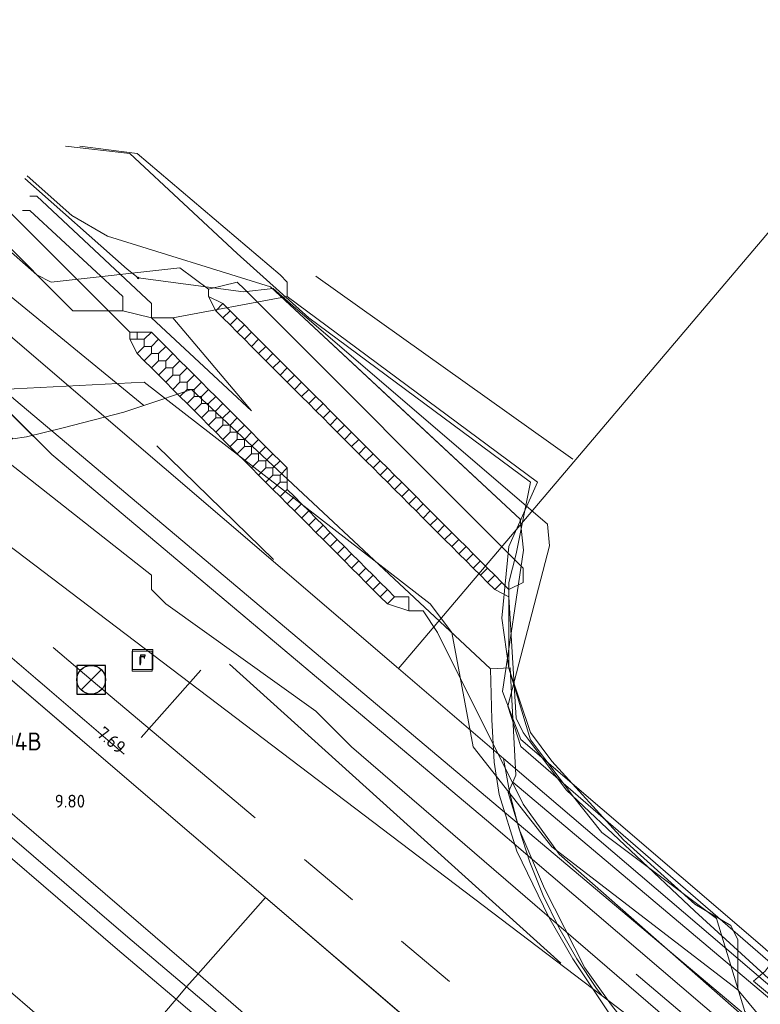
# Model space of a CAD drawing. Header units: metres. Extents: x 163628 to 167855, y 402678 to 405435.
# Tile 18 of 256: x 163894 to 163914, y 403177 to 403205. Entities that reach past the tile are written whole.
import ezdxf
from ezdxf.enums import TextEntityAlignment as Align

# ---------------------------------------------------------------- set-up
doc = ezdxf.new("R2010")
doc.units = ezdxf.units.M
doc.linetypes.add('X-CA190022.004-UO-WHM_Riolering gemeente_NLCS_v0.2$0$RI-GWA', pattern=[18.45, 6, -1.8, 1.75, -1.8, 1.75, -1.8, 1.75, -1.8])
doc.layers.get('0').update_dxf_attribs({"lineweight": 25})
for name, color, linetype, lineweight in [('X-CA190022.004-UO-BGT_Ondergrond$0$GE_214_Wegmarkering_Lijn_GEM', 253, 'Continuous', 9), ('X-CA190022.004-UO-BGT_Ondergrond$0$GE_311_WGDRijbaanRegionaleweg_Vlak_GEM', 253, 'Continuous', 9), ('X-CA190022.004-UO-BGT_Ondergrond$0$GE_314_WGDRijbaanLokaleweg_Vlak_GEM', 253, 'Continuous', 9), ('X-CA190022.004-UO-BGT_Ondergrond$0$GE_316_WGDFietspad_Vlak_GEM', 253, 'Continuous', 9), ('X-CA190022.004-UO-BGT_Ondergrond$0$GE_367_OWGBerm_groenvoorziening_grasenk_GEM', 253, 'Continuous', 9), ('X-CA190022.004-UO-BGT_Ondergrond$0$GE_401_OTDErf_Vlak_GEM', 253, 'Continuous', 9), ('X-CA190022.004-UO-BGT_Ondergrond$0$GE_885_PutInspectieofRioolput_Punt_GEM', 253, 'Continuous', 9), ('X-CA190022.004-UO-BGT_Ondergrond$0$N-WE-RI-PUT_INSPECTIE-S', 253, 'Continuous', 9), ('X-CA190022.004-UO-KAD_Percelen$0$B-WE-KG-GRENS_PERCEEL-GV', 150, 'Continuous', 9), ('X-CA190022.004-UO-WHM_Riolering gemeente_NLCS_v0.2$0$B-WE-RI-BOB-T18', 214, 'Continuous', 15), ('X-CA190022.004-UO-WHM_Riolering gemeente_NLCS_v0.2$0$B-WE-RI-GWA_TRANSPORTLEIDING-G', 214, 'X-CA190022.004-UO-WHM_Riolering gemeente_NLCS_v0.2$0$RI-GWA', 15), ('X-CA190022.004-UO-WHM_Riolering gemeente_NLCS_v0.2$0$B-WE-RI-PUT-S', 214, 'Continuous', 15), ('X-CA190022.004-UO-WHM_Riolering gemeente_NLCS_v0.2$0$B-WE-RI-PUTDEKSELHOOGTE-T18', 214, 'Continuous', 15), ('X-CA190022.004-UO-WHM_Riolering gemeente_NLCS_v0.2$0$B-WE-RI-PUTNUMMER-T25', 214, 'Continuous', 15)]:
    doc.layers.add(name, color=color, linetype=linetype, lineweight=lineweight)
for name, color, linetype, lineweight, transparency in [('X-CA190022.004-UO-KLIC$0$B-OI-KL-DATA_EUROFIBER_0000560460_VECT_19O042615-G', 42, 'X-CA190022.004-UO-KLIC$0$1-200 EUROFIBER', 0, 0.25), ('X-CA190022.004-UO-KLIC$0$B-OI-KL-DATA_KPN_0000546663_VECT_19O042615-G', 42, 'X-CA190022.004-UO-KLIC$0$1-200 TELEFONIE-KPN', 0, 0.25), ('X-CA190022.004-UO-KLIC$0$B-OI-KL-DATA_ZIGGO BV_0000546674_VECT_19O042615-G', 42, 'X-CA190022.004-UO-KLIC$0$1-200 ZIGGO', 0, 0.25), ('X-CA190022.004-UO-KLIC$0$B-OI-KL-WATER_BW_0000551269_VECT_19O042615-G', 42, 'X-CA190022.004-UO-KLIC$0$1-200 WATERLEIDING', 0, 0.25), ('X-CA190022.004-UO-KLIC$0$B-WE-KL-DATA_MANTELBUIS-G', 42, 'X-CA190022.004-UO-KLIC$0$1-200 DATA', 0, 0.25), ('X-CA190022.004-UO-KLIC$0$B-WE-KL-ET_LS-G', 42, 'X-CA190022.004-UO-KLIC$0$1-200 LAAGSPANNING', 0, 0.25), ('X-CA190022.004-UO-KLIC$0$B-WE-KL-ET_LS_DUCT-G', 42, 'X-CA190022.004-UO-KLIC$0$1-200 LAAGSPANNING', 0, 0.25), ('X-CA190022.004-UO-KLIC$0$B-WE-KL-ET_LS_HULPSTUK-S', 42, 'X-CA190022.004-UO-KLIC$0$1-200 LAAGSPANNING', 0, 0.25), ('X-CA190022.004-UO-KLIC$0$B-WE-KL-ET_LS_KABELBED-G', 42, 'X-CA190022.004-UO-KLIC$0$1-200 LAAGSPANNING', 0, 0.25), ('X-CA190022.004-UO-KLIC$0$B-WE-KL-ET_LS_MANTELBUIS-G', 42, 'X-CA190022.004-UO-KLIC$0$1-200 LAAGSPANNING', 0, 0.25), ('X-CA190022.004-UO-KLIC$0$B-WE-KL-ET_MS-G', 42, 'X-CA190022.004-UO-KLIC$0$1-200 MIDDENSPANNING', 0, 0.25), ('X-CA190022.004-UO-KLIC$0$B-WE-KL-ET_MS_DUCT-G', 42, 'X-CA190022.004-UO-KLIC$0$1-200 MIDDENSPANNING', 0, 0.25), ('X-CA190022.004-UO-KLIC$0$B-WE-KL-ET_MS_MANTELBUIS-G', 42, 'X-CA190022.004-UO-KLIC$0$1-200 MIDDENSPANNING', 0, 0.25)]:
    doc.layers.add(name, color=color, linetype=linetype, lineweight=lineweight, transparency=transparency)
doc.styles.add('X-CA190022.004-UO-BGT_Ondergrond$0$NLCS-ISO', font='NLCS-ISO.ttf')
doc.styles.add('X-CA190022.004-UO-KLIC$0$NLCS-ISO', font='NLCS-ISO.ttf')
doc.styles.add('X-CA190022.004-UO-WHM_Riolering gemeente_NLCS_v0.2$0$NLCS-ISO-M200-T18', font='NLCS-ISO.ttf', dxfattribs={"height": 0.36})
doc.styles.add('X-CA190022.004-UO-WHM_Riolering gemeente_NLCS_v0.2$0$NLCS-ISO-M200-T25', font='NLCS-ISO.ttf', dxfattribs={"height": 0.5})
doc.linetypes.add('X-CA190022.004-UO-KLIC$0$1-200 DATA', pattern='A,1.5,-0.6,["DATA",X-CA190022.004-UO-KLIC$0$NLCS-ISO,S=0.24,R=0,X=-0.5,Y=-0.12],-0.3', length=2.4)
doc.linetypes.add('X-CA190022.004-UO-KLIC$0$1-200 EUROFIBER', pattern='A,1.5,-0.6,["EURO",X-CA190022.004-UO-KLIC$0$NLCS-ISO,S=0.24,R=0,X=-0.5,Y=-0.12],-0.65', length=2.75)
doc.linetypes.add('X-CA190022.004-UO-KLIC$0$1-200 LAAGSPANNING', pattern='A,1.5,-0.6,["LS",X-CA190022.004-UO-KLIC$0$NLCS-ISO,S=0.24,R=0,X=-0.45,Y=-0.12],-0.05', length=2.15)
doc.linetypes.add('X-CA190022.004-UO-KLIC$0$1-200 MIDDENSPANNING', pattern='A,1.5,-0.6,["MS",X-CA190022.004-UO-KLIC$0$NLCS-ISO,S=0.24,R=0,X=-0.5,Y=-0.12],-0.05', length=2.15)
doc.linetypes.add('X-CA190022.004-UO-KLIC$0$1-200 TELEFONIE-KPN', pattern='A,1.5,-0.6,["KPN",X-CA190022.004-UO-KLIC$0$NLCS-ISO,S=0.24,R=0,X=-0.5,Y=-0.12],-0.3', length=2.4)
doc.linetypes.add('X-CA190022.004-UO-KLIC$0$1-200 WATERLEIDING', pattern='A,1.5,-0.6,["WATER",X-CA190022.004-UO-KLIC$0$NLCS-ISO,S=0.24,R=0,X=-0.5,Y=-0.12],-0.65', length=2.75)
doc.linetypes.add('X-CA190022.004-UO-KLIC$0$1-200 ZIGGO', pattern='A,1.5,-0.6,["ZIGGO",X-CA190022.004-UO-KLIC$0$NLCS-ISO,S=0.24,R=0,X=-0.5,Y=-0.12],-0.5', length=2.6)

# ---------------------------------------------------------------- blocks, each defined once
blk = doc.blocks.new('X-CA190022.004-UO-BGT_Ondergrond$0$SRI-PUT_INSPECTIEPUT_RIOOLPUT-SO')
at = {"color": 0, "linetype": 'ByBlock', "lineweight": 18}
blk.add_lwpolyline([(-1.12, -1.12), (1.12, -1.12), (1.12, 1.12), (-1.12, 1.12)], close=True, dxfattribs=at)
at = {"color": 0, "linetype": 'ByBlock', "lineweight": 18, "style": 'X-CA190022.004-UO-BGT_Ondergrond$0$NLCS-ISO'}
blk.add_text('r', height=1.5, dxfattribs=at).set_placement((0, 0.28), align=Align.MIDDLE_CENTER)
blk = doc.blocks.new('X-CA190022.004-UO-BGT_Ondergrond$0$IMGEOInspectierioolput')
at = {"layer": 'X-CA190022.004-UO-BGT_Ondergrond$0$N-WE-RI-PUT_INSPECTIE-S', "xscale": 10, "yscale": 10, "zscale": 10}
blk.add_blockref('X-CA190022.004-UO-BGT_Ondergrond$0$SRI-PUT_INSPECTIEPUT_RIOOLPUT-SO', (0, 0), dxfattribs=at)
blk = doc.blocks.new('X-CA190022.004-UO-KLIC$0$SKL-WTB_HULP_MOF-SO')
at = {"linetype": 'ByBlock', "lineweight": 18}
h = blk.add_hatch(color=0, dxfattribs=at)
h.dxf.hatch_style = 1
h.paths.add_polyline_path([(-0.5625, 0, 1), (0.5625, 0, 1)])
at = {"color": 0, "linetype": 'ByBlock', "lineweight": 18}
blk.add_circle((0, 0), 0.5625, dxfattribs=at)
at = {"color": 0, "linetype": 'ByBlock', "lineweight": 18, "style": 'X-CA190022.004-UO-KLIC$0$NLCS-ISO', "flags": 1}
for tag, p in [('TYPE', (1.5, 0)), ('OMSCHRIJVING', (1.5, -3)), ('LABEL', (1.5, -1.5))]:
    blk.add_attdef(tag, p, '', height=1, dxfattribs=at)
blk = doc.blocks.new('X-CA190022.004-UO-WHM_Riolering gemeente_NLCS_v0.2$0$B-SRI-PUT_BETON-SO')
blk.add_line((-1.41, -1.41), (1.41, 1.41))
at = {"lineweight": -3, "flags": 128}
blk.add_lwpolyline([(2, -2), (2, 2), (-2, 2), (-2, -2)], close=True, dxfattribs=at)
at = {"lineweight": -3}
blk.add_circle((0, 0), 2, dxfattribs=at)

msp = doc.modelspace()

# ---------------------------------------------------------------- linework, layer by layer
at = {"layer": 'X-CA190022.004-UO-BGT_Ondergrond$0$GE_214_Wegmarkering_Lijn_GEM'}
for p, q in [((163894.314, 403176.627), (163873.605, 403194.365)), ((163884.645, 403193.655), (163897.384, 403182.747)), ((163897.449, 403192.721), (163900.716, 403189.536)), ((163897.004, 403179.328), (163881.915, 403192.303)), ((163881.302, 403191.551), (163896.353, 403178.633)), ((163896.535, 403184.093), (163887.677, 403191.7)), ((163899.481, 403186.61), (163908.751, 403178.25)), ((163898.68, 403186.449), (163897.019, 403184.558)), ((163897.384, 403182.747), (163900.495, 403180.081)), ((163900.495, 403180.081), (163905.334, 403175.934)), ((163897.004, 403179.328), (163898.606, 403177.946)), ((163897.991, 403177.241), (163896.353, 403178.633)), ((163898.606, 403177.946), (163903.467, 403173.754)), ((163910.859, 403177.944), (163927.009, 403164.231)), ((163902.89, 403173.081), (163897.991, 403177.241))]:
    msp.add_line(p, q, dxfattribs=at)
at = {"layer": 'X-CA190022.004-UO-BGT_Ondergrond$0$GE_311_WGDRijbaanRegionaleweg_Vlak_GEM', "flags": 128}
for points in [[(163884.645, 403193.655), (163897.384, 403182.747), (163900.495, 403180.081), (163898.606, 403177.946), (163898.284, 403177.583), (163896.644, 403178.976), (163881.599, 403191.886), (163875.782, 403196.899), (163876.108, 403197.278), (163877.978, 403199.454), (163878.19, 403199.701), (163883.669, 403195.085), (163883.422, 403194.796), (163884.645, 403193.655)], [(163875.782, 403196.899), (163881.599, 403191.886), (163896.644, 403178.976), (163898.284, 403177.583), (163897.991, 403177.241), (163896.143, 403175.075), (163895.843, 403174.724), (163881.892, 403186.646), (163873.321, 403194.035), (163873.605, 403194.365), (163875.489, 403196.557), (163875.782, 403196.899)], [(163910.109, 403176.833), (163909.09, 403178.371), (163908.418, 403179.534), (163907.523, 403181.377), (163907.022, 403182.969), (163906.886, 403183.874), (163906.82, 403185.063), (163906.78, 403186.485), (163907.331, 403186.513), (163907.492, 403183.504), (163907.405, 403183.309), (163907.276, 403183.018), (163907.607, 403181.948), (163908.295, 403180.333), (163909.419, 403178.118), (163910.171, 403177.073)], [(163920.519, 403163.071), (163933.469, 403152.357), (163934.601, 403151.471), (163934.857, 403151.796), (163946.13, 403142.901), (163954.791, 403136.379), (163955.065, 403136.181), (163954.78, 403135.8), (163953.049, 403133.486), (163952.809, 403133.164), (163951.294, 403134.291), (163945.418, 403138.801), (163941.007, 403142.194), (163933.24, 403148.394), (163928.384, 403152.249), (163916.518, 403162.099), (163903.183, 403173.423), (163898.284, 403177.583), (163898.606, 403177.946), (163900.495, 403180.081), (163905.334, 403175.934), (163909.887, 403172.032), (163920.519, 403163.071)], [(163898.284, 403177.583), (163903.183, 403173.423), (163916.518, 403162.099), (163928.384, 403152.249), (163933.24, 403148.394), (163941.007, 403142.194), (163945.418, 403138.801), (163951.294, 403134.291), (163952.809, 403133.164), (163952.594, 403132.878), (163950.851, 403130.547), (163950.626, 403130.246), (163950.406, 403130.409), (163949.351, 403131.211), (163940.676, 403137.809), (163933.352, 403143.473), (163927.68, 403148.011), (163919.527, 403154.687), (163905.759, 403166.231), (163895.843, 403174.724), (163896.143, 403175.075), (163897.991, 403177.241), (163898.284, 403177.583)]]:
    msp.add_lwpolyline(points, dxfattribs=at)
at = {"layer": 'X-CA190022.004-UO-BGT_Ondergrond$0$GE_314_WGDRijbaanLokaleweg_Vlak_GEM', "flags": 128}
for points in [[(163905.334, 403175.934), (163900.495, 403180.081), (163897.384, 403182.747), (163884.645, 403193.655), (163883.422, 403194.796), (163883.669, 403195.085), (163884.569, 403194.462), (163885.553, 403193.889), (163886.218, 403193.58), (163886.885, 403193.334), (163887.943, 403193.011), (163888.54, 403192.897), (163889.598, 403192.741), (163890.629, 403192.645), (163891.675, 403192.698), (163892.614, 403192.781), (163893.421, 403192.913), (163893.808, 403192.976), (163894.829, 403193.222), (163896.529, 403193.666), (163897.091, 403193.852), (163898.418, 403194.292), (163906.78, 403186.485)], [(163906.78, 403186.485), (163906.82, 403185.063), (163906.886, 403183.874), (163907.022, 403182.969), (163907.523, 403181.377), (163908.418, 403179.534), (163909.09, 403178.371), (163910.109, 403176.833)]]:
    msp.add_lwpolyline(points, dxfattribs=at)
at = {"layer": 'X-CA190022.004-UO-BGT_Ondergrond$0$GE_316_WGDFietspad_Vlak_GEM', "flags": 128}
msp.add_lwpolyline([(163944.734, 403147.241), (163935.992, 403154.517), (163935.886, 403154.605), (163933.59, 403156.563), (163922.121, 403166.345), (163915.182, 403172.136), (163915.059, 403171.967), (163911.154, 403175.819), (163910.171, 403177.073), (163909.419, 403178.118), (163908.295, 403180.333), (163907.607, 403181.948), (163907.276, 403183.018), (163907.405, 403183.309), (163943.741, 403152.67)], dxfattribs=at)
at = {"layer": 'X-CA190022.004-UO-BGT_Ondergrond$0$GE_367_OWGBerm_groenvoorziening_grasenk_GEM', "flags": 128}
msp.add_lwpolyline([(163797.488, 403278.815), (163824.681, 403255.496), (163832.625, 403248.684), (163854.849, 403229.652), (163891.151, 403198.708), (163897.091, 403193.852), (163896.529, 403193.666), (163894.829, 403193.222), (163893.808, 403192.976), (163893.421, 403192.913), (163888.926, 403196.764), (163804.271, 403269.285), (163797.488, 403278.815)], dxfattribs=at)
at = {"layer": 'X-CA190022.004-UO-BGT_Ondergrond$0$GE_401_OTDErf_Vlak_GEM', "flags": 128}
msp.add_lwpolyline([(163943.741, 403152.67), (163907.405, 403183.309), (163907.492, 403183.504), (163907.331, 403186.513), (163906.78, 403186.485), (163898.418, 403194.292), (163897.091, 403193.852), (163891.151, 403198.708), (163854.849, 403229.652), (163832.625, 403248.684)], dxfattribs=at)
at = {"layer": 'X-CA190022.004-UO-KAD_Percelen$0$B-WE-KG-GRENS_PERCEEL-GV', "flags": 128}
for points in [[(163789.989, 403277.544), (163865.946, 403212.67), (163886.842, 403194.843), (163887.341, 403194.464), (163888.885, 403193.292), (163909.91, 403177.332), (163909.75, 403177.539), (163909.195, 403178.373), (163908.697, 403179.243), (163908.26, 403180.144), (163907.885, 403181.074), (163907.573, 403182.026), (163907.327, 403182.997), (163907.149, 403183.976), (163904.209, 403186.487), (163896.032, 403193.495), (163890.534, 403198.207), (163890.846, 403198.572), (163810.126, 403267.475)], [(163810.126, 403267.475), (163890.846, 403198.572), (163890.534, 403198.207), (163896.032, 403193.495), (163904.209, 403186.487), (163905.049, 403187.482), (163944.042, 403233.467), (163949.701, 403230.332)], [(163948.27, 403144.864), (163940.35, 403151.579), (163911.989, 403175.753), (163909.91, 403177.332), (163888.885, 403193.292), (163887.341, 403194.464)], [(163948.647, 403150.158), (163940.36, 403157.321), (163939.512, 403156.336), (163907.149, 403183.976), (163907.327, 403182.997), (163907.573, 403182.026), (163907.885, 403181.074), (163908.26, 403180.144), (163908.697, 403179.243), (163909.195, 403178.373), (163909.75, 403177.539), (163909.91, 403177.332), (163911.989, 403175.753), (163940.35, 403151.579), (163948.27, 403144.864)]]:
    msp.add_lwpolyline(points, dxfattribs=at)
msp.add_lwpolyline([(163948.647, 403150.158), (163960.787, 403167.032), (163968.541, 403177.106), (163986.605, 403201.417), (163996.216, 403211.855), (163988.184, 403214.062), (163979.185, 403216.917), (163970.796, 403220.008), (163962.596, 403223.723), (163956.21, 403226.861), (163949.701, 403230.332), (163944.042, 403233.467), (163905.049, 403187.482), (163904.209, 403186.487), (163907.149, 403183.976), (163939.512, 403156.336), (163940.36, 403157.321)], close=True, dxfattribs=at)
at = {"layer": 'X-CA190022.004-UO-KLIC$0$B-OI-KL-DATA_EUROFIBER_0000560460_VECT_19O042615-G', "flags": 128}
msp.add_lwpolyline([(164067.5, 403058.3), (164046.7, 403076.9), (164031.3, 403091.1), (164018.3, 403101.9), (164008.3, 403111.1), (163998.9, 403118.3), (163984.7, 403127.3), (163975.7, 403132.3), (163972.1, 403132.3), (163971.9, 403132.5), (163961.1, 403139.1), (163958.9, 403140.7), (163940.7, 403154.7), (163937.1, 403157.7), (163913.9, 403176.9), (163913.1, 403179.5), (163909.9, 403181.9), (163909.1, 403182.9), (163907.9, 403184.5), (163907.3, 403186.5), (163907.3, 403188.9), (163907.5, 403189.7), (163907.9, 403191.7), (163901.7, 403196.3), (163899.7, 403198.1), (163896.7, 403200.9), (163894.9, 403201.1)], dxfattribs=at)
at = {"layer": 'X-CA190022.004-UO-KLIC$0$B-OI-KL-DATA_KPN_0000546663_VECT_19O042615-G', "flags": 128}
for points in [[(163901.1, 403196.9), (163901.1, 403197.3), (163900.9, 403197.5), (163896.9, 403200.9), (163895.3, 403201.1)], [(163897.3, 403196.3), (163897.3, 403196.7), (163894.1, 403199.7), (163893.9, 403199.7)], [(163896.5, 403196.5), (163896.5, 403196.9), (163893.9, 403199.3), (163893.7, 403199.3)], [(163896.5, 403196.5), (163895.1, 403196.5), (163892.9, 403198.7)], [(163901.1, 403196.9), (163897.9, 403196.3)], [(163901.1, 403196.9), (163908.1, 403191.7), (163907.3, 403189.9), (163907.1, 403187.9), (163907.3, 403186.5), (163907.9, 403184.7), (163908.5, 403183.9), (163910.5, 403181.7), (163912.5, 403179.9), (163913.5, 403179.3), (163913.7, 403178.9), (163913.7, 403177.5)], [(163896.5, 403196.5), (163897.3, 403196.3)], [(163897.3, 403196.3), (163897.9, 403196.3)], [(163897.3, 403196.3), (163900.1, 403193.7), (163897.9, 403196.3)], [(163890.5, 403194.9), (163890.5, 403194.5), (163890.7, 403194.3), (163897.3, 403189.1), (163897.3, 403188.7), (163897.7, 403188.3), (163901.9, 403185.3), (163902.9, 403184.3), (163926.1, 403164.3), (163936.7, 403155.9), (163938.9, 403153.9), (163959.1, 403136.3), (163963.5, 403132.7), (163963.9, 403132.7), (163963.9, 403133.1), (163964.3, 403133.3), (163965.9, 403136.1)], [(163890.5, 403194.9), (163893.1, 403194.3), (163897.1, 403194.5), (163905.1, 403188.3), (163905.7, 403187.5), (163906.3, 403184.3), (163908.5, 403181.5), (163913.7, 403177.5)], [(163913.7, 403177.5), (163914.7, 403176.3), (163917.9, 403173.7), (163939.3, 403156.5), (163940.3, 403155.5), (163943.9, 403152.1), (163946.1, 403150.3), (163956.5, 403142.9)]]:
    msp.add_lwpolyline(points, dxfattribs=at)
at = {"layer": 'X-CA190022.004-UO-KLIC$0$B-OI-KL-DATA_ZIGGO BV_0000546674_VECT_19O042615-G', "flags": 128}
for points in [[(163898.9, 403197.1), (163898.1, 403197.7), (163894.5, 403197.3), (163894.1, 403197.5), (163892.5, 403198.9)], [(163898.9, 403197.1), (163899.7, 403197.3), (163899.9, 403197.1), (163907.7, 403189.3), (163907.7, 403188.9), (163907.3, 403188.7)], [(163898.9, 403197.1), (163898.9, 403196.9)], [(163898.9, 403196.9), (163899.3, 403196.7)], [(163898.9, 403196.9), (163899.1, 403196.5)], [(163899.3, 403196.7), (163899.1, 403196.5)], [(163899.3, 403196.7), (163899.7, 403196.3)], [(163899.1, 403196.5), (163899.3, 403196.3)], [(163899.5, 403196.5), (163899.3, 403196.3)], [(163899.3, 403196.3), (163899.5, 403196.1)], [(163899.7, 403196.3), (163899.5, 403196.1)], [(163899.7, 403196.3), (163899.9, 403196.1)], [(163899.5, 403196.1), (163899.7, 403195.9)], [(163899.9, 403196.1), (163899.7, 403195.9)], [(163899.7, 403195.9), (163899.9, 403195.7)], [(163899.9, 403196.1), (163900.1, 403195.9)], [(163900.1, 403195.9), (163899.9, 403195.7)], [(163900.1, 403195.9), (163900.3, 403195.7)], [(163899.9, 403195.7), (163900.1, 403195.5)], [(163900.3, 403195.7), (163900.1, 403195.5)], [(163900.3, 403195.7), (163900.7, 403195.3)], [(163900.1, 403195.5), (163900.3, 403195.3)], [(163900.5, 403195.5), (163900.3, 403195.3)], [(163900.3, 403195.3), (163900.5, 403195.1)], [(163900.7, 403195.3), (163900.5, 403195.1)], [(163900.5, 403195.1), (163900.7, 403194.9)], [(163900.7, 403195.3), (163900.9, 403195.1)], [(163900.9, 403195.1), (163900.7, 403194.9)], [(163900.9, 403195.1), (163901.1, 403194.9)], [(163900.7, 403194.9), (163900.9, 403194.7)], [(163901.1, 403194.9), (163900.9, 403194.7)], [(163901.1, 403194.9), (163901.3, 403194.7)], [(163900.9, 403194.7), (163901.1, 403194.5)], [(163901.3, 403194.7), (163901.1, 403194.5)], [(163901.1, 403194.5), (163901.3, 403194.3)], [(163901.3, 403194.7), (163901.7, 403194.3)], [(163901.5, 403194.5), (163901.3, 403194.3)], [(163901.3, 403194.3), (163901.5, 403194.1)], [(163901.7, 403194.3), (163901.5, 403194.1)], [(163901.7, 403194.3), (163901.9, 403194.1)], [(163901.5, 403194.1), (163901.7, 403193.9)], [(163901.9, 403194.1), (163901.7, 403193.9)], [(163901.9, 403194.1), (163902.1, 403193.9)], [(163901.7, 403193.9), (163901.9, 403193.7)], [(163902.1, 403193.9), (163901.9, 403193.7)], [(163901.9, 403193.7), (163902.1, 403193.5)], [(163902.1, 403193.9), (163902.3, 403193.7)], [(163902.3, 403193.7), (163902.1, 403193.5)], [(163902.3, 403193.7), (163902.7, 403193.3)], [(163902.1, 403193.5), (163902.3, 403193.3)], [(163902.5, 403193.5), (163902.3, 403193.3)], [(163902.3, 403193.3), (163902.5, 403193.1)], [(163902.7, 403193.3), (163902.5, 403193.1)], [(163902.7, 403193.3), (163902.9, 403193.1)], [(163902.5, 403193.1), (163902.7, 403192.9)], [(163902.9, 403193.1), (163902.7, 403192.9)], [(163902.7, 403192.9), (163902.9, 403192.7)], [(163902.9, 403193.1), (163903.1, 403192.9)], [(163903.1, 403192.9), (163902.9, 403192.7)], [(163903.1, 403192.9), (163903.3, 403192.7)], [(163902.9, 403192.7), (163903.1, 403192.5)], [(163903.3, 403192.7), (163903.1, 403192.5)], [(163903.3, 403192.7), (163903.7, 403192.3)], [(163903.1, 403192.5), (163903.3, 403192.3)], [(163903.5, 403192.5), (163903.3, 403192.3)], [(163903.3, 403192.3), (163903.5, 403192.1)], [(163903.7, 403192.3), (163903.5, 403192.1)], [(163903.7, 403192.3), (163903.9, 403192.1)], [(163903.5, 403192.1), (163903.7, 403191.9)], [(163903.9, 403192.1), (163903.7, 403191.9)], [(163903.9, 403192.1), (163904.1, 403191.9)], [(163903.7, 403191.9), (163903.9, 403191.7)], [(163904.1, 403191.9), (163903.9, 403191.7)], [(163904.1, 403191.9), (163904.3, 403191.7)], [(163903.9, 403191.7), (163904.1, 403191.5)], [(163904.3, 403191.7), (163904.1, 403191.5)], [(163904.1, 403191.5), (163904.3, 403191.3)], [(163904.3, 403191.7), (163904.7, 403191.3)], [(163904.5, 403191.5), (163904.3, 403191.3)], [(163904.3, 403191.3), (163904.5, 403191.1)], [(163904.7, 403191.3), (163904.5, 403191.1)], [(163904.7, 403191.3), (163904.9, 403191.1)], [(163904.5, 403191.1), (163904.7, 403190.9)], [(163904.9, 403191.1), (163904.7, 403190.9)], [(163904.9, 403191.1), (163905.1, 403190.9)], [(163904.7, 403190.9), (163904.9, 403190.7)], [(163905.1, 403190.9), (163904.9, 403190.7)], [(163904.9, 403190.7), (163905.1, 403190.5)], [(163905.1, 403190.9), (163905.3, 403190.7)], [(163905.3, 403190.7), (163905.1, 403190.5)], [(163905.3, 403190.7), (163905.7, 403190.3)], [(163905.1, 403190.5), (163905.3, 403190.3)], [(163905.5, 403190.5), (163905.3, 403190.3)], [(163905.3, 403190.3), (163905.5, 403190.1)], [(163905.7, 403190.3), (163905.5, 403190.1)], [(163905.5, 403190.1), (163905.7, 403189.9)], [(163905.7, 403190.3), (163905.9, 403190.1)], [(163905.9, 403190.1), (163905.7, 403189.9)], [(163905.9, 403190.1), (163906.1, 403189.9)], [(163905.7, 403189.9), (163905.9, 403189.7)], [(163906.1, 403189.9), (163905.9, 403189.7)], [(163906.1, 403189.9), (163906.3, 403189.7)], [(163905.9, 403189.7), (163906.1, 403189.5)], [(163906.3, 403189.7), (163906.1, 403189.5)], [(163906.3, 403189.7), (163906.7, 403189.3)], [(163906.1, 403189.5), (163906.3, 403189.3)], [(163906.5, 403189.5), (163906.3, 403189.3)], [(163906.3, 403189.3), (163906.5, 403189.1)], [(163906.7, 403189.3), (163906.5, 403189.1)], [(163906.7, 403189.3), (163906.9, 403189.1)], [(163906.5, 403189.1), (163906.7, 403188.9)], [(163906.9, 403189.1), (163906.7, 403188.9)], [(163906.9, 403189.1), (163907.1, 403188.9)], [(163906.7, 403188.9), (163906.9, 403188.7)], [(163907.1, 403188.9), (163906.9, 403188.7)], [(163907.1, 403188.9), (163907.3, 403188.7)], [(163906.9, 403188.7), (163907.3, 403188.5)], [(163907.3, 403188.7), (163907.3, 403188.5)], [(163907.3, 403188.5), (163907.5, 403185.1), (163907.7, 403184.7), (163908.9, 403183.1), (163912.5, 403179.7), (163926.5, 403166.9), (163933.1, 403161.3), (163967.3, 403132.3)]]:
    msp.add_lwpolyline(points, dxfattribs=at)
at = {"layer": 'X-CA190022.004-UO-KLIC$0$B-OI-KL-WATER_BW_0000551269_VECT_19O042615-G'}
msp.add_line((163901.1, 403192.1), (163901.1, 403191.5), dxfattribs=at)
at = {"layer": 'X-CA190022.004-UO-KLIC$0$B-OI-KL-WATER_BW_0000551269_VECT_19O042615-G', "flags": 128}
for points in [[(163896.7, 403195.9), (163893.1, 403199.5)], [(163896.7, 403195.9), (163897.3, 403195.9)], [(163896.7, 403195.9), (163896.7, 403195.7)], [(163896.9, 403195.9), (163896.9, 403195.7)], [(163897.3, 403195.9), (163897.1, 403195.7)], [(163897.3, 403195.9), (163897.7, 403195.5)], [(163896.7, 403195.7), (163897.1, 403195.7)], [(163896.7, 403195.7), (163896.9, 403195.3)], [(163897.1, 403195.7), (163897.1, 403195.5)], [(163897.5, 403195.7), (163897.3, 403195.5)], [(163897.1, 403195.5), (163896.9, 403195.3)], [(163897.1, 403195.5), (163897.3, 403195.5)], [(163897.3, 403195.5), (163897.3, 403195.3)], [(163897.7, 403195.5), (163897.5, 403195.3)], [(163897.7, 403195.5), (163897.9, 403195.3)], [(163896.9, 403195.3), (163897.1, 403195.1)], [(163897.3, 403195.3), (163897.1, 403195.1)], [(163897.1, 403195.1), (163897.3, 403194.9)], [(163897.3, 403195.3), (163897.5, 403195.3)], [(163897.5, 403195.1), (163897.3, 403194.9)], [(163897.5, 403195.3), (163897.5, 403195.1)], [(163897.5, 403195.1), (163897.7, 403195.1)], [(163897.9, 403195.3), (163897.7, 403195.1)], [(163897.7, 403195.1), (163897.7, 403194.9)], [(163897.9, 403195.3), (163898.1, 403195.1)], [(163898.1, 403195.1), (163897.9, 403194.9)], [(163898.1, 403195.1), (163898.3, 403194.9)], [(163897.3, 403194.9), (163897.7, 403194.5)], [(163897.7, 403194.9), (163897.5, 403194.7)], [(163897.7, 403194.9), (163897.9, 403194.9)], [(163897.9, 403194.9), (163897.9, 403194.7)], [(163898.3, 403194.9), (163898.1, 403194.7)], [(163898.3, 403194.9), (163898.7, 403194.5)], [(163897.9, 403194.7), (163897.7, 403194.5)], [(163897.7, 403194.5), (163897.9, 403194.3)], [(163897.9, 403194.7), (163898.1, 403194.7)], [(163898.1, 403194.5), (163897.9, 403194.3)], [(163898.1, 403194.7), (163898.1, 403194.5)], [(163898.1, 403194.5), (163898.3, 403194.5)], [(163898.5, 403194.7), (163898.3, 403194.5)], [(163898.3, 403194.5), (163898.3, 403194.3)], [(163898.7, 403194.5), (163898.5, 403194.3)], [(163898.7, 403194.5), (163898.9, 403194.3)], [(163897.9, 403194.3), (163898.1, 403194.1)], [(163898.3, 403194.3), (163898.1, 403194.1)], [(163898.3, 403194.3), (163898.5, 403194.3)], [(163898.5, 403194.3), (163898.5, 403194.1)], [(163898.9, 403194.3), (163898.7, 403194.1)], [(163898.9, 403194.3), (163899.1, 403194.1)], [(163898.1, 403194.1), (163898.3, 403193.9)], [(163898.5, 403194.1), (163898.3, 403193.9)], [(163898.5, 403194.1), (163898.7, 403194.1)], [(163898.7, 403194.1), (163898.7, 403193.9)], [(163899.1, 403194.1), (163898.9, 403193.9)], [(163899.1, 403194.1), (163899.3, 403193.9)], [(163898.3, 403193.9), (163898.7, 403193.5)], [(163898.7, 403193.9), (163898.5, 403193.7)], [(163898.7, 403193.9), (163898.9, 403193.9)], [(163898.9, 403193.7), (163898.7, 403193.5)], [(163898.9, 403193.9), (163898.9, 403193.7)], [(163898.9, 403193.7), (163899.1, 403193.7)], [(163899.3, 403193.9), (163899.1, 403193.7)], [(163899.1, 403193.7), (163899.1, 403193.5)], [(163899.3, 403193.9), (163899.7, 403193.5)], [(163899.5, 403193.7), (163899.3, 403193.5)], [(163898.7, 403193.5), (163898.9, 403193.3)], [(163899.1, 403193.5), (163898.9, 403193.3)], [(163899.1, 403193.5), (163899.3, 403193.5)], [(163899.3, 403193.5), (163899.3, 403193.3)], [(163899.7, 403193.5), (163899.5, 403193.3)], [(163899.7, 403193.5), (163899.9, 403193.3)], [(163898.9, 403193.3), (163899.1, 403193.1)], [(163899.3, 403193.3), (163899.1, 403193.1)], [(163899.3, 403193.3), (163899.5, 403193.3)], [(163899.5, 403193.3), (163899.5, 403193.1)], [(163899.9, 403193.3), (163899.7, 403193.1)], [(163899.9, 403193.3), (163900.1, 403193.1)], [(163899.1, 403193.1), (163899.3, 403192.9)], [(163899.5, 403193.1), (163899.3, 403192.9)], [(163899.3, 403192.9), (163899.7, 403192.5)], [(163899.5, 403193.1), (163899.7, 403193.1)], [(163899.7, 403192.9), (163899.5, 403192.7)], [(163899.7, 403193.1), (163899.7, 403192.9)], [(163899.7, 403192.9), (163899.9, 403192.9)], [(163900.1, 403193.1), (163899.9, 403192.9)], [(163899.9, 403192.9), (163899.9, 403192.7)], [(163900.1, 403193.1), (163900.3, 403192.9)], [(163900.3, 403192.9), (163900.1, 403192.7)], [(163900.3, 403192.9), (163900.7, 403192.5)], [(163899.9, 403192.7), (163899.7, 403192.5)], [(163899.9, 403192.7), (163900.1, 403192.7)], [(163900.1, 403192.7), (163900.1, 403192.5)], [(163900.5, 403192.7), (163900.3, 403192.5)], [(163899.7, 403192.5), (163899.9, 403192.3)], [(163900.1, 403192.5), (163899.9, 403192.3)], [(163899.9, 403192.3), (163900.1, 403192.1)], [(163900.1, 403192.5), (163900.3, 403192.5)], [(163900.3, 403192.3), (163900.1, 403192.1)], [(163900.3, 403192.5), (163900.3, 403192.3)], [(163900.3, 403192.3), (163900.5, 403192.3)], [(163900.7, 403192.5), (163900.5, 403192.3)], [(163900.5, 403192.3), (163900.5, 403192.1)], [(163900.7, 403192.5), (163900.9, 403192.3)], [(163900.9, 403192.3), (163900.7, 403192.1)], [(163900.9, 403192.3), (163901.1, 403192.1)], [(163900.1, 403192.1), (163900.3, 403191.9)], [(163900.5, 403192.1), (163900.3, 403191.9)], [(163900.5, 403192.1), (163900.7, 403192.1)], [(163900.7, 403192.1), (163900.7, 403191.9)], [(163901.1, 403192.1), (163900.9, 403191.9)], [(163900.3, 403191.9), (163900.7, 403191.5)], [(163900.7, 403191.9), (163900.5, 403191.7)], [(163900.7, 403191.9), (163900.9, 403191.9)], [(163900.9, 403191.9), (163900.9, 403191.7)], [(163900.9, 403191.7), (163900.7, 403191.5)], [(163900.7, 403191.5), (163900.9, 403191.3)], [(163900.9, 403191.7), (163901.1, 403191.7)], [(163901.1, 403191.5), (163900.9, 403191.3)], [(163901.1, 403191.5), (163901.3, 403191.3)], [(163900.9, 403191.3), (163901.1, 403191.1)], [(163901.3, 403191.3), (163901.1, 403191.1)], [(163901.3, 403191.3), (163901.5, 403191.1)], [(163901.1, 403191.1), (163901.3, 403190.9)], [(163901.5, 403191.1), (163901.3, 403190.9)], [(163901.5, 403191.1), (163901.7, 403190.9)], [(163901.3, 403190.9), (163901.7, 403190.5)], [(163901.7, 403190.9), (163901.5, 403190.7)], [(163901.7, 403190.9), (163901.9, 403190.7)], [(163901.9, 403190.7), (163901.7, 403190.5)], [(163901.9, 403190.7), (163902.1, 403190.5)], [(163901.7, 403190.5), (163901.9, 403190.3)], [(163902.1, 403190.5), (163901.9, 403190.3)], [(163902.1, 403190.5), (163902.3, 403190.3)], [(163901.9, 403190.3), (163902.1, 403190.1)], [(163902.3, 403190.3), (163902.1, 403190.1)], [(163902.1, 403190.1), (163902.3, 403189.9)], [(163902.3, 403190.3), (163902.5, 403190.1)], [(163902.5, 403190.1), (163902.3, 403189.9)], [(163902.5, 403190.1), (163902.7, 403189.9)], [(163902.3, 403189.9), (163902.7, 403189.5)], [(163902.7, 403189.9), (163902.5, 403189.7)], [(163902.7, 403189.9), (163902.9, 403189.7)], [(163902.9, 403189.7), (163902.7, 403189.5)], [(163902.9, 403189.7), (163903.1, 403189.5)], [(163902.7, 403189.5), (163902.9, 403189.3)], [(163903.1, 403189.5), (163902.9, 403189.3)], [(163902.9, 403189.3), (163903.1, 403189.1)], [(163903.1, 403189.5), (163903.3, 403189.3)], [(163903.3, 403189.3), (163903.1, 403189.1)], [(163903.3, 403189.3), (163903.5, 403189.1)], [(163903.1, 403189.1), (163903.3, 403188.9)], [(163903.5, 403189.1), (163903.3, 403188.9)], [(163903.5, 403189.1), (163903.7, 403188.9)], [(163903.3, 403188.9), (163903.7, 403188.5)], [(163903.7, 403188.9), (163903.5, 403188.7)], [(163903.7, 403188.9), (163903.9, 403188.7)], [(163903.9, 403188.7), (163903.7, 403188.5)], [(163903.7, 403188.5), (163903.9, 403188.3)], [(163903.9, 403188.7), (163904.1, 403188.5)], [(163904.1, 403188.5), (163903.9, 403188.3)], [(163904.1, 403188.5), (163904.5, 403188.5), (163904.5, 403188.1)], [(163903.9, 403188.3), (163904.5, 403188.1)], [(163904.5, 403188.1), (163904.9, 403188.1), (163905.3, 403187.5), (163907.7, 403182.7), (163908.7, 403181.3), (163925.3, 403166.7)]]:
    msp.add_lwpolyline(points, dxfattribs=at)
at = {"layer": 'X-CA190022.004-UO-KLIC$0$B-WE-KL-DATA_MANTELBUIS-G'}
msp.add_lwpolyline([(163901.903, 403197.464), (163909.085, 403192.348)], dxfattribs=at)
at = {"layer": 'X-CA190022.004-UO-KLIC$0$B-WE-KL-ET_LS-G'}
msp.add_lwpolyline([(163893.757, 403200.195), (163896.622, 403197.661), (163896.929, 403197.417), (163899.876, 403197.028), (163900.702, 403197.117), (163901.194, 403196.695), (163908.381, 403190.529), (163908.432, 403189.92), (163907.265, 403185.435), (163907.634, 403184.305), (163926.392, 403168.047), (163926.541, 403167.918), (163938.746, 403157.599), (163939.446, 403156.799), (163926.392, 403168.047)], dxfattribs=at)
at = {"layer": 'X-CA190022.004-UO-KLIC$0$B-WE-KL-ET_LS_DUCT-G'}
msp.add_lwpolyline([(163901.194, 403196.695), (163904.718, 403193.674), (163908.381, 403190.529)], dxfattribs=at)
at = {"layer": 'X-CA190022.004-UO-KLIC$0$B-WE-KL-ET_LS_KABELBED-G'}
for points in [[(163893.757, 403200.195), (163896.622, 403197.661), (163896.929, 403197.417), (163899.876, 403197.028), (163900.702, 403197.117), (163901.194, 403196.695)], [(163901.194, 403196.695), (163908.381, 403190.529)], [(163908.381, 403190.529), (163908.432, 403189.92), (163907.265, 403185.435), (163907.634, 403184.305), (163926.392, 403168.047), (163926.541, 403167.918), (163938.746, 403157.599), (163939.446, 403156.799), (163940.043, 403156.469), (163941.174, 403156.038), (163941.985, 403155.347), (163942.135, 403155.229), (163942.294, 403155.107), (163942.462, 403154.98), (163947.112, 403151.814)]]:
    msp.add_lwpolyline(points, dxfattribs=at)
at = {"layer": 'X-CA190022.004-UO-KLIC$0$B-WE-KL-ET_LS_MANTELBUIS-G'}
msp.add_lwpolyline([(163901.194, 403196.695), (163904.718, 403193.674), (163908.381, 403190.529)], dxfattribs=at)
at = {"layer": 'X-CA190022.004-UO-KLIC$0$B-WE-KL-ET_MS-G', "linetype": 'X-CA190022.004-UO-KLIC$0$1-200 MIDDENSPANNING'}
for points in [[(163893.831, 403200.268), (163895.078, 403199.161), (163896.069, 403198.589), (163900.633, 403197.164), (163907.613, 403190.666), (163907.703, 403189.802), (163907.119, 403185.848), (163907.628, 403184.501), (163914.392, 403178.715), (163914.743, 403178.402), (163914.468, 403178.028), (163914.137, 403177.745), (163914.469, 403177.469), (163923.025, 403170.208), (163926.738, 403166.826), (163937.24, 403158.001), (163941.022, 403154.528), (163941.528, 403154.063), (163941.715, 403153.906), (163942.185, 403153.52), (163942.846, 403152.976), (163943.684, 403152.303), (163944.309, 403151.805), (163946.102, 403150.392)], [(163890.247, 403196.727), (163894.52, 403192.474), (163906.675, 403182.25), (163938.995, 403154.606), (163942.185, 403153.52), (163967.463, 403130.332), (163971.116, 403128.319), (163971.18, 403128.284)], [(163890.247, 403196.727), (163894.52, 403192.474), (163906.675, 403182.25), (163938.995, 403154.606), (163942.185, 403153.52), (163967.463, 403130.332), (163971.116, 403128.319), (163971.18, 403128.284), (163972.062, 403127.797), (163972.859, 403127.358)], [(163890.247, 403196.727), (163894.52, 403192.474), (163906.675, 403182.25), (163938.995, 403154.606), (163942.185, 403153.52), (163967.463, 403130.332), (163971.116, 403128.319), (163971.18, 403128.284), (163972.062, 403127.797), (163972.859, 403127.358), (163973.642, 403126.927)], [(163890.247, 403196.727), (163894.52, 403192.474), (163906.675, 403182.25), (163938.995, 403154.606), (163942.185, 403153.52), (163967.463, 403130.332), (163971.116, 403128.319), (163971.18, 403128.284), (163972.062, 403127.797), (163890.247, 403196.727)]]:
    msp.add_lwpolyline(points, dxfattribs=at)
at = {"layer": 'X-CA190022.004-UO-KLIC$0$B-WE-KL-ET_MS_DUCT-G'}
for points in [[(163900.633, 403197.164), (163904.693, 403193.385), (163907.613, 403190.666)], [(163890.247, 403196.727), (163893.513, 403193.477), (163894.52, 403192.474)], [(163894.52, 403192.474), (163894.527, 403192.468), (163894.575, 403192.427), (163899.75, 403188.075), (163906.675, 403182.25)]]:
    msp.add_lwpolyline(points, dxfattribs=at)
at = {"layer": 'X-CA190022.004-UO-KLIC$0$B-WE-KL-ET_MS_MANTELBUIS-G'}
for points in [[(163900.633, 403197.164), (163904.693, 403193.385), (163907.613, 403190.666)], [(163890.247, 403196.727), (163893.513, 403193.477), (163894.52, 403192.474)], [(163894.52, 403192.474), (163894.527, 403192.468), (163894.575, 403192.427), (163899.75, 403188.075), (163906.675, 403182.25)]]:
    msp.add_lwpolyline(points, dxfattribs=at)
at = {"layer": 'X-CA190022.004-UO-WHM_Riolering gemeente_NLCS_v0.2$0$B-WE-RI-GWA_TRANSPORTLEIDING-G'}
for p, q in [((163832.256, 403239.776), (163895.616, 403186.176)), ((163895.616, 403186.176), (163935.008, 403152.992))]:
    msp.add_line(p, q, dxfattribs=at)

# ---------------------------------------------------------------- block references
at = {"layer": 'X-CA190022.004-UO-BGT_Ondergrond$0$GE_885_PutInspectieofRioolput_Punt_GEM', "xscale": 0.025, "yscale": 0.025, "zscale": 0.025}
for p in [(163897.041, 403186.692), (163897.056, 403186.744)]:
    msp.add_blockref('X-CA190022.004-UO-BGT_Ondergrond$0$IMGEOInspectierioolput', p, dxfattribs=at)
at = {"layer": 'X-CA190022.004-UO-KLIC$0$B-WE-KL-ET_LS_HULPSTUK-S', "xscale": 0.04, "yscale": 0.04, "zscale": 0.2}
msp.add_blockref('X-CA190022.004-UO-KLIC$0$SKL-WTB_HULP_MOF-SO', (163896.929, 403197.417), dxfattribs=at)
at = {"layer": 'X-CA190022.004-UO-WHM_Riolering gemeente_NLCS_v0.2$0$B-WE-RI-PUT-S', "xscale": 0.2, "yscale": 0.2, "zscale": 0.2}
msp.add_blockref('X-CA190022.004-UO-WHM_Riolering gemeente_NLCS_v0.2$0$B-SRI-PUT_BETON-SO', (163895.616, 403186.176), dxfattribs=at)

# ---------------------------------------------------------------- texts
at = {"layer": 'X-CA190022.004-UO-WHM_Riolering gemeente_NLCS_v0.2$0$B-WE-RI-BOB-T18', "style": 'X-CA190022.004-UO-WHM_Riolering gemeente_NLCS_v0.2$0$NLCS-ISO-M200-T18'}
msp.add_text('7.69', height=0.36, rotation=319.9036, dxfattribs=at).set_placement((163895.744, 403184.62))
at = {"layer": 'X-CA190022.004-UO-WHM_Riolering gemeente_NLCS_v0.2$0$B-WE-RI-PUTDEKSELHOOGTE-T18', "style": 'X-CA190022.004-UO-WHM_Riolering gemeente_NLCS_v0.2$0$NLCS-ISO-M200-T18'}
msp.add_text('9.80', height=0.36, dxfattribs=at).set_placement((163894.597, 403182.6))
at = {"layer": 'X-CA190022.004-UO-WHM_Riolering gemeente_NLCS_v0.2$0$B-WE-RI-PUTNUMMER-T25', "style": 'X-CA190022.004-UO-WHM_Riolering gemeente_NLCS_v0.2$0$NLCS-ISO-M200-T25'}
msp.add_text('0194B', height=0.5, dxfattribs=at).set_placement((163892.557, 403184.2))

doc.saveas('drawing.dxf')
